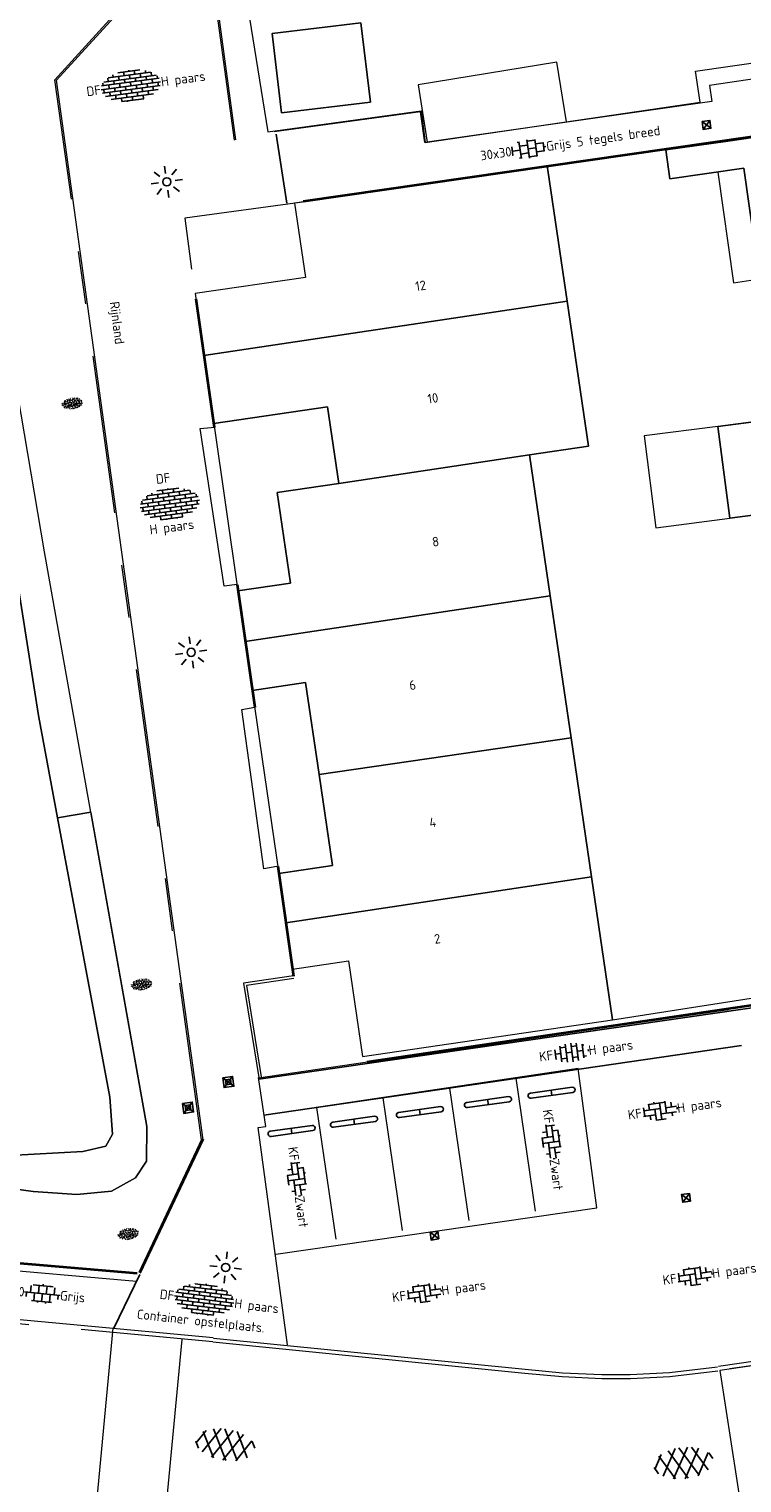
# Model space of a CAD drawing. Header units: metres. Extents: x 102746 to 103541, y 468531 to 469408.
# Tile 71 of 87: x 103111 to 103138, y 469035 to 469090. Entities that reach past the tile are written whole.
import ezdxf
from ezdxf.enums import TextEntityAlignment as Align

# ---------------------------------------------------------------- set-up
doc = ezdxf.new("R2010")
doc.units = ezdxf.units.M
doc.linetypes.add('VH-OPSLUITBAND_60X200', pattern=[12, 6, -2, 2, -2])
doc.linetypes.add('VH-TROTTOIRBAND_130-150', pattern=[15, 5, -2, 2, -2, 2, -2])
doc.layers.get('0').update_dxf_attribs({"lineweight": 25})
for name, color, linetype, lineweight in [('B-RO-GR-GRAS-S', 60, 'Continuous', 25), ('B-RO-IE-MEUBILAIR_WEGMEUBILAIR-S', 7, 'Continuous', 25), ('B-RO-IE-MEUBILAIR_WEGMEUBILAIR_LICHTMAST-S', 7, 'Continuous', 25), ('B-RO-IE-TERREINAFSCHEIDING_KUNSTMATIG_SCHUTTING-G', 90, 'IE-TERREINAFSCHEIDING-KUNSTMATIG-DICHT', 18), ('B-RO-MW-METSELWERKVORM-G', 240, 'Continuous', 18), ('B-RO-OG-BEBOUWING-G', 7, 'Continuous', 35), ('B-RO-OG-BGT-G', 253, 'Continuous', 13), ('B-RO-RI-HWA_KOLK-S', 150, 'Continuous', 25), ('B-RO-VH-DREMPEL-G', 30, 'Continuous', 18), ('B-RO-VH-KANTOPSLUITING_ACHTERKANTBAND-G', 253, 'Continuous', 18), ('B-RO-VH-KANTOPSLUITING_OPSLUITBAND_60X200-G', 150, 'VH-OPSLUITBAND_60X200', 18), ('B-RO-VH-KANTOPSLUITING_TROTTOIRBAND_130 150-G', 84, 'VH-TROTTOIRBAND_130-150', 18), ('B-RO-VH-KANTVERHARDING_TEGEL_HALF-G', 60, 'Continuous', 18), ('B-RO-VH-VERHARDING-G', 252, 'Continuous', 18), ('B-RO-VH-VERHARDING_ASFALT-S', 253, 'Continuous', 25), ('B-RO-VH-VERHARDING_BETONSTRAATSTEEN-S', 252, 'Continuous', 25), ('B-RO-VH-VERHARDING_TEGEL_BETON-S', 252, 'Continuous', 25), ('X-XX-AL-T18', 7, 'Continuous', 18)]:
    doc.layers.add(name, color=color, linetype=linetype, lineweight=lineweight)
doc.layers.add('Punten', color=7, linetype='Continuous')
doc.layers.add('R-RO-VH-VERHARDING_TEGEL_BETON_NOKKEN-G', color=7, linetype='Continuous', lineweight=35, true_color=0x30c200)
doc.styles.add('NLCS-ISO', font='txt')
doc.styles.add('NLCS-ISO-M200-T18', font='txt', dxfattribs={"height": 0.36})
doc.linetypes.add('IE-TERREINAFSCHEIDING-KUNSTMATIG-DICHT', pattern='A,8,-1,[82,NLCS.shx,S=0.75,R=90,X=0,Y=0],-1', length=10)

# ---------------------------------------------------------------- blocks, each defined once
blk = doc.blocks.new('B-SIE-WEG_LICHTMAST_SPOT-SO')
for p, q in [((0, 1.62), (0, 3)), ((-3, 0), (-1.62, 0)), ((-2.12, 2.12), (-1.15, 1.15)), ((1.15, 1.15), (2.12, 2.12)), ((-2.12, -2.12), (-1.15, -1.15)), ((0, -3), (0, -1.62)), ((1.15, -1.15), (2.12, -2.12)), ((1.62, 0), (3, 0))]:
    blk.add_line(p, q)
blk.add_circle((0, 0), 0.77)
at = {"style": 'NLCS-ISO'}
blk.add_attdef('TYPE', text='', height=1.8, dxfattribs=at).set_placement((0, 3), align=Align.BOTTOM_CENTER)
blk = doc.blocks.new('B-SRI-KOLK_STRAAT_300X300-SO')
for p, q in [((-0.75, 0), (0.75, 1.5)), ((0.75, 0), (-0.75, 1.5))]:
    blk.add_line(p, q)
at = {"flags": 128}
blk.add_lwpolyline([(-0.75, 0), (0.75, 0), (0.75, 1.5), (-0.75, 1.5)], close=True, dxfattribs=at)
blk = doc.blocks.new('SIE-WEG_PARKEERMAATREGEL_STOOTBAND_200X200X900_DUBBEL')
for p, q in [((0.8, 0.1), (-0.8, 0.1)), ((0, -0.1), (0, 0.1)), ((0.8, -0.1), (-0.8, -0.1))]:
    blk.add_line(p, q)
for centre, start, end in [((-0.8, 0), 90, 270), ((0.8, 0), 270, 90)]:
    blk.add_arc(centre, 0.1, start, end)
blk = doc.blocks.new('SVH-ASFALT-SO')
at = {"ltscale": 0.1}
for p, q in [((-1.91, 0.69), (0.95, 5.64)), ((0, 0), (3.27, 5.66)), ((4.87, 0.12), (1.65, 5.7)), ((6.7, 0.95), (4.04, 5.55)), ((-3.36, 2.17), (-1.83, 4.83)), ((0.36, -0.07), (-2.31, 4.55)), ((2.75, -0.22), (-0.47, 5.37)), ((2.18, -0.23), (5.32, 5.22)), ((4.66, 0.07), (7.07, 4.25)), ((7.83, 2.99), (7.15, 4.18)), ((-2.72, 1.26), (-3.45, 2.54))]:
    blk.add_line(p, q, dxfattribs=at)
at = {"style": 'NLCS-ISO'}
blk.add_attdef('KLEUR', text='', height=1.8, dxfattribs=at).set_placement((9.49, 2.74), align=Align.MIDDLE_LEFT)
at = {"style": 'NLCS-ISO', "flags": 1}
blk.add_attdef('FUNCTIE', text='', height=1.8, dxfattribs=at).set_placement((0.12, -3.58), align=Align.MIDDLE_CENTER)
blk = doc.blocks.new('SVH-BSS_KEIFORMAAT_ELLEBOOG_KL-SO')
for p, q in [((-2.92, 0.92), (-2.92, -0.66)), ((-2.92, 0.39), (0.23, 0.39)), ((-1.87, 1.5), (-1.87, 0.39)), ((-1.87, 1.44), (1.28, 1.44)), ((-0.82, 1.75), (-0.82, 1.44)), ((-0.82, 0.39), (-0.82, -1.75)), ((0.23, 1.44), (0.23, -1.71)), ((1.28, 1.67), (1.28, -0.66)), ((1.28, 0.39), (3.32, 0.39)), ((2.33, 1.31), (2.33, 0.39)), ((3.38, 0.18), (3.38, -0.18)), ((-3.16, -0.66), (-0.82, -0.66)), ((-1.87, -0.66), (-1.87, -1.5)), ((-0.82, -1.71), (1.03, -1.71)), ((0.23, -0.66), (3.16, -0.66)), ((2.33, -0.66), (2.33, -1.31))]:
    blk.add_line(p, q)
at = {"style": 'NLCS-ISO'}
blk.add_attdef('FORMAAT', text='', height=1.8, dxfattribs=at).set_placement((-3.39, 0), align=Align.MIDDLE_RIGHT)
blk.add_attdef('KLEUR', text='', height=1.8, dxfattribs=at).set_placement((3.39, 0), align=Align.MIDDLE_LEFT)
at = {"style": 'NLCS-ISO', "flags": 1}
blk.add_attdef('FUNCTIE', text='', height=1.8, dxfattribs=at).set_placement((0.12, -3.58), align=Align.MIDDLE_CENTER)
blk = doc.blocks.new('SVH-BSS_KEIFORMAAT_HALFST_KL-SO')
for p, q in [((-3.15, -1), (-3.15, 0.83)), ((-3.15, 0), (-2.1, 0)), ((-2.1, -1.59), (-2.1, 1.42)), ((-2.1, 1.05), (-1.05, 1.05)), ((-1.05, -1.83), (-1.05, 1.66)), ((-1.05, 0), (0, 0)), ((0, -1.88), (0, 1.71)), ((0, 1.05), (1.05, 1.05)), ((1.05, -1.75), (1.05, 1.58)), ((1.05, 0), (2.1, 0)), ((2.1, -1.4), (2.1, 1.22)), ((2.1, 1.05), (2.41, 1.05)), ((3.15, -0.26), (3.15, 0.09)), ((3.15, 0), (3.16, 0)), ((-2.1, -1.05), (-1.05, -1.05)), ((0, -1.05), (1.05, -1.05)), ((2.1, -1.05), (2.64, -1.05))]:
    blk.add_line(p, q)
at = {"style": 'NLCS-ISO'}
blk.add_attdef('FORMAAT', text='', height=1.8, dxfattribs=at).set_placement((-3.62, -0.09), align=Align.MIDDLE_RIGHT)
blk.add_attdef('KLEUR', text='', height=1.8, dxfattribs=at).set_placement((3.17, -0.09), align=Align.MIDDLE_LEFT)
at = {"style": 'NLCS-ISO', "flags": 1}
blk.add_attdef('FUNCTIE', text='', height=1.8, dxfattribs=at).set_placement((0.12, -3.58), align=Align.MIDDLE_CENTER)
blk = doc.blocks.new('SVH-TEGEL_300X300_DUN_LINT_KL-SO')
for p, q in [((-2.25, 1.36), (-2.25, 0)), ((-1.9, 1.5), (1.9, 1.5)), ((-1.5, 1.62), (-1.5, 1.5)), ((-0.75, 1.5), (-0.75, 0)), ((0, 1.81), (0, 1.5)), ((0, 0), (0, -1.5)), ((0.75, 1.5), (0.75, 0)), ((1.5, 1.62), (1.5, 1.5)), ((2.25, 1.36), (2.25, 0)), ((-3.39, 0), (3.39, 0)), ((-3, 0), (-3, -0.85)), ((-1.9, -1.5), (1.9, -1.5)), ((-1.5, 0), (-1.5, -1.5)), ((-0.75, -1.5), (-0.75, -1.77)), ((0.75, -1.5), (0.75, -1.77)), ((1.5, 0), (1.5, -1.5)), ((3, 0), (3, -0.85))]:
    blk.add_line(p, q)
at = {"style": 'NLCS-ISO'}
blk.add_attdef('FORMAAT', text='', height=1.8, dxfattribs=at).set_placement((-3.39, 0), align=Align.MIDDLE_RIGHT)
blk.add_attdef('KLEUR', text='', height=1.8, dxfattribs=at).set_placement((3.39, 0), align=Align.MIDDLE_LEFT)
at = {"style": 'NLCS-ISO', "flags": 1}
blk.add_attdef('FUNCTIE', text='', height=1.8, dxfattribs=at).set_placement((0.12, -3.58), align=Align.MIDDLE_CENTER)
blk = doc.blocks.new('SVH-BSS_DIKFORMAAT_HALFST-SO')
for p, q in [((2.1, 2.76), (-2.1, 2.76)), ((-2.07, 2.76), (-2.07, 2.77)), ((-1.03, 2.07), (-1.03, 2.76)), ((0, 2.76), (0, 2.97)), ((1.03, 2.07), (1.03, 2.76)), ((2.07, 2.76), (2.07, 2.77)), ((5.5, 0.69), (-5.5, 0.69)), ((-5.17, 0.69), (-5.17, 1.2)), ((-5.17, -0.69), (-5.17, 0)), ((5.01, 1.38), (-5.01, 1.38)), ((-4.14, 1.38), (-4.14, 2.03)), ((-4.14, 0), (-4.14, 0.69)), ((4.06, 2.07), (-4.06, 2.07)), ((-3.1, 2.07), (-3.1, 2.49)), ((-3.1, 0.69), (-3.1, 1.38)), ((-2.07, 1.38), (-2.07, 2.07)), ((-2.07, 0), (-2.07, 0.69)), ((-1.03, 0.69), (-1.03, 1.38)), ((-1.03, -0.69), (-1.03, 0)), ((0, 1.38), (0, 2.07)), ((0, 0), (0, 0.69)), ((1.03, 0.69), (1.03, 1.38)), ((1.03, -0.69), (1.03, 0)), ((2.07, 1.38), (2.07, 2.07)), ((2.07, 0), (2.07, 0.69)), ((3.1, 2.07), (3.1, 2.49)), ((3.1, 0.69), (3.1, 1.38)), ((4.14, 1.38), (4.14, 2.03)), ((4.14, 0), (4.14, 0.69)), ((5.17, 0.69), (5.17, 1.2)), ((5.66, 0), (-5.66, 0)), ((5.5, -0.69), (-5.5, -0.69)), ((5.01, -1.38), (-5.01, -1.38)), ((-4.14, -1.38), (-4.14, -0.69)), ((4.06, -2.07), (-4.06, -2.07)), ((-3.1, -0.69), (-3.1, 0)), ((-3.1, -2.07), (-3.1, -1.38)), ((-2.07, -1.38), (-2.07, -0.69)), ((-2.07, -2.76), (-2.07, -2.07)), ((-1.03, -2.07), (-1.03, -1.38)), ((0, -1.38), (0, -0.69)), ((0, -2.76), (0, -2.07)), ((1.03, -2.07), (1.03, -1.38)), ((2.07, -1.38), (2.07, -0.69)), ((2.07, -2.76), (2.07, -2.07)), ((3.1, -0.69), (3.1, 0)), ((3.1, -2.07), (3.1, -1.38)), ((4.14, -1.38), (4.14, -0.69)), ((5.17, -0.69), (5.17, 0)), ((2.1, -2.76), (-2.1, -2.76)), ((-1.03, -2.92), (-1.03, -2.76)), ((1.03, -2.92), (1.03, -2.76))]:
    blk.add_line(p, q)
at = {"style": 'NLCS-ISO'}
blk.add_attdef('FORMAAT', text='', height=1.8, dxfattribs=at).set_placement((-5.76, 0), align=Align.MIDDLE_RIGHT)
blk.add_attdef('KLEUR', text='', height=1.8, dxfattribs=at).set_placement((5.76, 0), align=Align.MIDDLE_LEFT)
at = {"style": 'NLCS-ISO', "flags": 1}
blk.add_attdef('FUNCTIE', text='', height=1.8, dxfattribs=at).set_placement((0.12, -3.58), align=Align.MIDDLE_CENTER)
blk = doc.blocks.new('SIE-WEG_PAAL_KUNSTSTOF')
for p, q in [((-0.188, 0.188), (0.188, -0.188)), ((0.188, 0.188), (-0.188, -0.188))]:
    blk.add_line(p, q)
at = {"flags": 128}
for points in [[(-0.188, -0.188), (0.188, -0.188), (0.188, 0.188), (-0.188, 0.188)], [(-0.094, 0.094), (0.094, 0.094), (0.094, -0.094), (-0.094, -0.094)]]:
    blk.add_lwpolyline(points, close=True, dxfattribs=at)
blk = doc.blocks.new('SGR-GRAS_01-SO')
at = {"ltscale": 0.1}
for p, q in [((-1.96, -0.07), (-1.98, 0)), ((-1.93, 0.19), (-1.93, 0.24)), ((-1.89, 0.24), (-1.92, 0.25)), ((-1.67, 0.02), (-1.6, 0.04)), ((-1.6, 0.24), (-1.65, 0.29)), ((-1.53, 0.32), (-1.6, 0.35)), ((-1.45, 0.64), (-1.52, 0.66)), ((-1.52, 0.19), (-1.44, 0.19)), ((-1.47, 0.58), (-1.48, 0.65)), ((-1.43, 0.48), (-1.35, 0.5)), ((-1.36, 0.21), (-1.43, 0.23)), ((-1.42, 0.13), (-1.36, 0.17)), ((-1.38, 0.11), (-1.32, 0.16)), ((-1.37, 0.01), (-1.38, 0.08)), ((-1.33, 0.11), (-1.33, 0.19)), ((-1.3, 0.76), (-1.32, 0.77)), ((-1.28, 0.68), (-1.28, 0.76)), ((-1.17, 0.39), (-1.23, 0.43)), ((-1.17, 0.24), (-1.22, 0.29)), ((-1.15, 0.65), (-1.21, 0.7)), ((-1.11, 0.17), (-1.04, 0.19)), ((-1.03, 0.03), (-1.1, 0.07)), ((-0.94, 0.84), (-1, 0.88)), ((-0.97, 0.51), (-0.92, 0.57)), ((-0.89, 0.5), (-0.97, 0.52)), ((-0.94, 0.19), (-0.87, 0.19)), ((-0.92, 0.42), (-0.86, 0.46)), ((-0.89, 0.81), (-0.82, 0.81)), ((-0.87, 0.66), (-0.89, 0.73)), ((-0.8, 0.06), (-0.88, 0.08)), ((-0.87, 0.62), (-0.8, 0.64)), ((-0.8, 0.47), (-0.87, 0.51)), ((-0.75, 0.24), (-0.8, 0.29)), ((-0.77, 0.09), (-0.79, 0.16)), ((-0.73, 0.65), (-0.78, 0.7)), ((-0.74, 0.03), (-0.73, 0.11)), ((-0.67, 0.11), (-0.73, 0.14)), ((-0.69, 0.61), (-0.68, 0.68)), ((-0.58, 0.92), (-0.64, 0.96)), ((-0.56, 0.92), (-0.51, 0.97)), ((-0.56, 0.32), (-0.48, 0.34)), ((-0.44, 0.55), (-0.51, 0.59)), ((-0.43, 0.78), (-0.5, 0.8)), ((-0.42, 0.71), (-0.36, 0.74)), ((-0.34, 0.35), (-0.41, 0.37)), ((-0.32, 0.24), (-0.38, 0.29)), ((-0.31, 0.19), (-0.37, 0.22)), ((-0.37, 0.19), (-0.29, 0.19)), ((-0.31, 0.65), (-0.36, 0.7)), ((-0.32, 0.81), (-0.24, 0.81)), ((-0.32, 0.77), (-0.24, 0.79)), ((-0.28, 0.73), (-0.29, 0.81)), ((-0.21, 1), (-0.27, 1.03)), ((-0.24, 0.02), (-0.17, 0.04)), ((-0.18, 0.17), (-0.19, 0.24)), ((-0.08, 0.63), (-0.14, 0.67)), ((-0.14, -0.04), (-0.14, 0.03)), ((-0.09, 0.53), (-0.09, 0.6)), ((-0.08, 0.16), (-0.03, 0.21)), ((-0.07, 0.19), (0, 0.23)), ((0.06, 0.27), (-0.01, 0.3)), ((0, 0.47), (0.07, 0.49)), ((0.1, 0.24), (0.05, 0.29)), ((0.13, 0.64), (0.06, 0.66)), ((0.07, 0.99), (0.14, 1.03)), ((0.12, 0.65), (0.07, 0.7)), ((0.22, 0.2), (0.15, 0.22)), ((0.21, 0.19), (0.28, 0.19)), ((0.29, 0.71), (0.22, 0.75)), ((0.24, 0.92), (0.31, 0.94)), ((0.26, 0.81), (0.33, 0.81)), ((0.32, 0.81), (0.3, 0.89)), ((0.31, 0.17), (0.39, 0.19)), ((0.32, 0.57), (0.38, 0.62)), ((0.42, 0.34), (0.36, 0.38)), ((0.42, 0.25), (0.4, 0.32)), ((0.43, 0.48), (0.49, 0.51)), ((0.53, 0.24), (0.47, 0.29)), ((0.54, 0.65), (0.49, 0.7)), ((0.56, -0.02), (0.49, 0.02)), ((0.5, 0.45), (0.51, 0.53)), ((0.59, 0.93), (0.52, 0.94)), ((0.55, 0.62), (0.63, 0.64)), ((0.65, 0.79), (0.58, 0.83)), ((0.68, 0.49), (0.61, 0.51)), ((0.77, 0.05), (0.7, 0.07)), ((0.78, 0.42), (0.72, 0.46)), ((0.78, 0.19), (0.86, 0.19)), ((0.83, 0.81), (0.91, 0.81)), ((0.92, 0.06), (0.85, 0.09)), ((0.87, 0.31), (0.94, 0.33)), ((0.95, 0.24), (0.9, 0.29)), ((0.91, 0.89), (0.91, 0.92)), ((0.97, 0.65), (0.91, 0.7)), ((0.93, 0.76), (0.99, 0.8)), ((1.01, 0.87), (0.95, 0.91)), ((1.01, 0.33), (1, 0.4)), ((1.15, 0.78), (1.08, 0.8)), ((1.15, 0.5), (1.08, 0.54)), ((1.1, 0.38), (1.1, 0.45)), ((1.11, 0.77), (1.18, 0.79)), ((1.24, 0.34), (1.17, 0.36)), ((1.18, 0.01), (1.26, 0.03)), ((1.21, 0.21), (1.26, 0.26)), ((1.28, 0.14), (1.22, 0.17)), ((1.28, 0.25), (1.35, 0.29)), ((1.37, 0.24), (1.32, 0.29)), ((1.39, 0.65), (1.34, 0.7)), ((1.36, 0.19), (1.43, 0.19)), ((1.42, 0.46), (1.5, 0.48)), ((1.51, 0.58), (1.44, 0.62)), ((1.64, 0.21), (1.58, 0.25)), ((1.61, 0.41), (1.59, 0.48)), ((1.69, 0.3), (1.7, 0.37)), ((1.79, 0.19), (1.72, 0.21)), ((1.74, 0.16), (1.81, 0.18)), ((1.8, 0.24), (1.75, 0.29)), ((1.93, 0.19), (1.95, 0.19)), ((-1.92, -0.16), (-1.85, -0.12)), ((-1.82, -0.08), (-1.9, -0.06)), ((-1.76, -0.13), (-1.82, -0.09)), ((-1.78, -0.3), (-1.73, -0.25)), ((-1.62, -0.5), (-1.69, -0.46)), ((-1.63, -0.57), (-1.68, -0.52)), ((-1.61, -0.17), (-1.67, -0.11)), ((-1.57, -0.44), (-1.49, -0.44)), ((-1.54, -0.66), (-1.5, -0.64)), ((-1.4, -0.05), (-1.46, -0.01)), ((-1.38, -0.46), (-1.38, -0.39)), ((-1.35, -0.28), (-1.28, -0.26)), ((-1.27, -0.23), (-1.34, -0.21)), ((-1.26, -0.42), (-1.33, -0.38)), ((-1.27, -0.56), (-1.28, -0.48)), ((-1.21, -0.57), (-1.26, -0.52)), ((-1.18, -0.67), (-1.25, -0.65)), ((-1.19, -0.17), (-1.24, -0.11)), ((-1.13, -0.78), (-1.19, -0.75)), ((-1.06, -0.39), (-1, -0.35)), ((-1.04, -0.58), (-0.97, -0.57)), ((-0.99, -0.44), (-0.92, -0.44)), ((-0.9, -0.34), (-0.96, -0.3)), ((-0.9, -0.65), (-0.84, -0.6)), ((-0.84, -0.94), (-0.85, -0.93)), ((-0.78, -0.57), (-0.84, -0.52)), ((-0.76, -0.7), (-0.83, -0.67)), ((-0.76, -0.17), (-0.82, -0.11)), ((-0.8, -0.13), (-0.73, -0.11)), ((-0.71, -0.38), (-0.79, -0.36)), ((-0.79, -0.54), (-0.78, -0.46)), ((-0.72, -0.89), (-0.65, -0.87)), ((-0.71, -0.9), (-0.64, -0.86)), ((-0.62, -0.82), (-0.7, -0.8)), ((-0.67, -0.48), (-0.69, -0.4)), ((-0.53, -0.26), (-0.6, -0.22)), ((-0.58, -0.99), (-0.59, -0.97)), ((-0.57, -0.1), (-0.5, -0.06)), ((-0.49, -0.25), (-0.44, -0.19)), ((-0.48, -0.44), (-0.41, -0.42)), ((-0.4, -0.63), (-0.46, -0.59)), ((-0.38, -0.98), (-0.43, -0.93)), ((-0.42, -0.44), (-0.34, -0.44)), ((-0.36, -0.57), (-0.41, -0.52)), ((-0.34, -0.17), (-0.39, -0.11)), ((-0.26, -0.99), (-0.33, -0.95)), ((-0.25, -0.09), (-0.32, -0.07)), ((-0.17, -0.18), (-0.24, -0.14)), ((-0.16, -0.53), (-0.23, -0.51)), ((-0.21, -0.61), (-0.15, -0.58)), ((-0.19, -0.62), (-0.19, -0.54)), ((-0.17, -0.74), (-0.1, -0.72)), ((-0.07, -0.97), (-0.14, -0.95)), ((-0.04, -0.55), (-0.1, -0.51)), ((-0.08, -0.4), (-0.09, -0.32)), ((-0.01, -1.01), (0.04, -0.95)), ((0.05, -0.98), (0, -0.93)), ((0.07, -0.57), (0.01, -0.52)), ((0.02, -0.96), (0.01, -0.89)), ((0.08, -0.17), (0.03, -0.11)), ((0.1, -0.91), (0.03, -0.88)), ((0.07, -0.29), (0.14, -0.27)), ((0.19, -0.1), (0.13, -0.06)), ((0.16, -0.44), (0.23, -0.44)), ((0.17, -1.04), (0.22, -1.02)), ((0.31, -0.24), (0.24, -0.22)), ((0.33, -0.47), (0.26, -0.43)), ((0.29, -0.33), (0.35, -0.29)), ((0.4, -0.68), (0.32, -0.66)), ((0.39, -0.6), (0.45, -0.55)), ((0.39, -0.59), (0.46, -0.57)), ((0.4, -0.69), (0.41, -0.62)), ((0.46, -0.83), (0.4, -0.8)), ((0.47, -0.98), (0.42, -0.93)), ((0.49, -0.57), (0.44, -0.52)), ((0.45, -0.12), (0.46, -0.05)), ((0.51, -0.17), (0.45, -0.11)), ((0.52, -0.32), (0.5, -0.24)), ((0.62, -0.88), (0.6, -0.81)), ((0.63, -0.14), (0.7, -0.12)), ((0.69, -0.39), (0.62, -0.35)), ((0.64, -0.84), (0.71, -0.81)), ((0.7, -0.89), (0.77, -0.88)), ((0.73, -0.44), (0.81, -0.44)), ((0.82, -0.76), (0.76, -0.72)), ((0.78, -0.04), (0.85, 0)), ((0.86, -0.39), (0.79, -0.37)), ((0.8, -0.19), (0.85, -0.14)), ((0.86, -0.94), (0.84, -0.93)), ((0.91, -0.57), (0.86, -0.52)), ((0.93, -0.17), (0.88, -0.11)), ((0.95, -0.83), (0.88, -0.81)), ((0.94, -0.44), (1.01, -0.42)), ((1.05, -0.31), (0.99, -0.27)), ((1, -0.77), (1, -0.7)), ((1.05, -0.2), (1.05, -0.12)), ((1.11, -0.24), (1.1, -0.16)), ((1.19, -0.68), (1.12, -0.64)), ((1.14, -0.56), (1.21, -0.52)), ((1.21, -0.8), (1.2, -0.73)), ((1.33, -0.1), (1.26, -0.08)), ((1.26, -0.75), (1.33, -0.73)), ((1.34, -0.57), (1.29, -0.52)), ((1.36, -0.17), (1.3, -0.11)), ((1.31, -0.44), (1.38, -0.44)), ((1.42, -0.23), (1.35, -0.19)), ((1.42, -0.54), (1.35, -0.52)), ((1.55, -0.6), (1.49, -0.56)), ((1.5, -0.29), (1.57, -0.27)), ((1.64, -0.27), (1.65, -0.2)), ((1.64, -0.27), (1.7, -0.23)), ((1.68, -0.55), (1.74, -0.5)), ((1.71, -0.16), (1.69, -0.09)), ((1.78, -0.15), (1.71, -0.11)), ((1.71, -0.52), (1.71, -0.52)), ((1.78, -0.17), (1.73, -0.11)), ((1.88, -0.25), (1.81, -0.23))]:
    blk.add_line(p, q, dxfattribs=at)
at = {"ltscale": 0.1, "style": 'NLCS-ISO'}
blk.add_attdef('TYPE', text='', height=0.5, dxfattribs=at).set_placement((3.47, -0.02), align=Align.MIDDLE_CENTER)
blk = doc.blocks.new('SVH-TEGEL_300X300_DUN_HALFST_KL-SO')
for p, q in [((-3.08, 0.75), (-3, 0.75)), ((-3, -0.83), (-3, 0.83)), ((-3, 0), (-1.5, 0)), ((-1.84, 1.5), (-1.5, 1.5)), ((-1.5, -1.6), (-1.5, 1.6)), ((-1.5, 0.75), (0, 0.75)), ((0, -1.78), (0, 1.78)), ((0, 1.5), (1.5, 1.5)), ((0, 0), (1.5, 0)), ((1.5, -1.6), (1.5, 1.6)), ((1.5, 0.75), (3, 0.75)), ((3, -0.83), (3, 0.83)), ((3, 0), (3.39, 0)), ((-3.08, -0.75), (-3, -0.75)), ((-1.84, -1.5), (-1.5, -1.5)), ((-1.5, -0.75), (0, -0.75)), ((0, -1.5), (1.5, -1.5)), ((1.5, -0.75), (3, -0.75))]:
    blk.add_line(p, q)
at = {"style": 'NLCS-ISO'}
blk.add_attdef('FORMAAT', text='', height=1.8, dxfattribs=at).set_placement((-3.18, 0), align=Align.MIDDLE_RIGHT)
blk.add_attdef('KLEUR', text='', height=1.8, dxfattribs=at).set_placement((3.49, 0), align=Align.MIDDLE_LEFT)
at = {"style": 'NLCS-ISO', "flags": 1}
blk.add_attdef('FUNCTIE', text='', height=1.8, dxfattribs=at).set_placement((0.12, -3.58), align=Align.MIDDLE_CENTER)

msp = doc.modelspace()

# ---------------------------------------------------------------- linework, layer by layer
at = {"layer": 'B-RO-IE-TERREINAFSCHEIDING_KUNSTMATIG_SCHUTTING-G', "linetype": 'Continuous'}
for points, elevation in [([(103184.469, 469098.217), (103185.855, 469089.365), (103158.967, 469085.405), (103159.146, 469084.144), (103142.99, 469081.616), (103141.907, 469089.063), (103136.961, 469088.327), (103137.043, 469087.715), (103126.17, 469086.163), (103126.004, 469087.329), (103120.454, 469086.572)], -3.841), ([(103121.536, 469083.908), (103117.075, 469083.295), (103117.329, 469081.367)], -3.952)]:
    msp.add_lwpolyline(points, dxfattribs=dict(at, elevation=elevation))
at = {"layer": 'B-RO-MW-METSELWERKVORM-G', "linetype": 'Continuous', "elevation": -3.828}
for points in [[(103121.192, 469054.571), (103119.291, 469054.297), (103119.869, 469050.726)], [(103121.207, 469054.472), (103119.406, 469054.213), (103119.967, 469050.742)]]:
    msp.add_lwpolyline(points, dxfattribs=at)
at = {"layer": 'B-RO-OG-BEBOUWING-G', "linetype": 'Continuous'}
for points, elevation in [([(103121.572, 469083.938), (103140.075, 469086.606), (103140.841, 469081.304)], -3.96), ([(103117.483, 469080.244), (103118.187, 469075.371)], -3.917), ([(103119.048, 469069.409), (103119.72, 469064.758)], -3.917), ([(103120.59, 469058.73), (103121.192, 469054.564)], -3.917), ([(103123.981, 469051.316), (103143.001, 469054.122)], -3.914)]:
    msp.add_lwpolyline(points, dxfattribs=dict(at, elevation=elevation))
at = {"layer": 'B-RO-OG-BGT-G', "color": 252, "flags": 128}
for points in [[(103116.38, 469110.401), (103120.217, 469086.575), (103126.023, 469087.365), (103126.174, 469086.168), (103136.6, 469087.688), (103136.427, 469088.875), (103141.86, 469089.659), (103143.04, 469081.713), (103159.058, 469084.185), (103158.873, 469085.509), (103180.265, 469088.552), (103185.761, 469089.366), (103185.752, 469089.421), (103184.496, 469097.722)], [(103140.07, 469086.565), (103135.296, 469085.883), (103130.808, 469085.27), (103130.83, 469085.118), (103131.559, 469080.155), (103132.368, 469074.652), (103130.135, 469074.324), (103130.919, 469068.983), (103131.711, 469063.597), (103132.485, 469058.323), (103133.28, 469052.911), (103140.317, 469054.01)], [(103138.253, 469085.187), (103135.453, 469084.787), (103135.296, 469085.883), (103137.656, 469086.219), (103140.07, 469086.565)], [(103110.435, 469047.771), (103113.21, 469047.911), (103114.078, 469048.115), (103114.331, 469048.572), (103114.221, 469049.976), (103112.242, 469060.57), (103111.519, 469064.439), (103108.191, 469085.558)], [(103140.346, 469072.263), (103137.726, 469071.926), (103137.277, 469075.403), (103139.899, 469075.742)], [(103113.508, 469060.772), (103115.628, 469048.869), (103115.611, 469047.544), (103115.2, 469046.914), (103114.285, 469046.41), (103112.976, 469046.284), (103111.321, 469046.396), (103109.76, 469046.618), (103108.687, 469046.934), (103107.615, 469047.692)]]:
    msp.add_lwpolyline(points, dxfattribs=at)
for points in [[(103108.23, 469099.952), (103107.232, 469099.881), (103108.191, 469085.558), (103111.519, 469064.439), (103112.242, 469060.57), (103113.506, 469060.781), (103111.748, 469070.65), (103109.094, 469086.233)], [(103124.104, 469087.688), (103120.736, 469087.284), (103120.374, 469090.299), (103123.742, 469090.703)], [(103124.104, 469087.688), (103123.742, 469090.703), (103120.374, 469090.299), (103120.736, 469087.284)], [(103126.261, 469086.181), (103131.536, 469086.95), (103131.172, 469089.207), (103125.908, 469088.352)], [(103140.07, 469086.565), (103137.656, 469086.219), (103135.296, 469085.883), (103135.453, 469084.787), (103138.253, 469085.187), (103138.852, 469080.992), (103140.821, 469081.271)], [(103117.793, 469078.097), (103131.559, 469080.155), (103130.83, 469085.118), (103130.808, 469085.27), (103121.224, 469083.865), (103121.639, 469081.053), (103117.457, 469080.438)], [(103138.852, 469080.992), (103138.253, 469085.187), (103137.27, 469085.046), (103137.869, 469080.851)], [(103130.135, 469074.324), (103132.368, 469074.652), (103131.559, 469080.155), (103117.793, 469078.097), (103118.167, 469075.509), (103122.476, 469076.143), (103122.903, 469073.236)], [(103118.167, 469075.509), (103119.083, 469069.165), (103121.07, 469069.457), (103120.565, 469072.893), (103122.903, 469073.236), (103122.476, 469076.143)], [(103139.874, 469075.739), (103137.277, 469075.403), (103137.726, 469071.926), (103140.346, 469072.263)], [(103137.277, 469075.403), (103134.476, 469075.041), (103134.925, 469071.564), (103137.726, 469071.926)], [(103119.083, 469069.165), (103119.36, 469067.247), (103130.919, 469068.983), (103130.135, 469074.324), (103122.903, 469073.236), (103120.565, 469072.893), (103121.07, 469069.457)], [(103119.36, 469067.247), (103119.628, 469065.393), (103121.646, 469065.69), (103122.158, 469062.207), (103131.711, 469063.597), (103130.919, 469068.983)], [(103122.158, 469062.207), (103121.646, 469065.69), (103119.628, 469065.393), (103120.63, 469058.454), (103122.665, 469058.752)], [(103120.9, 469056.584), (103132.485, 469058.323), (103131.711, 469063.597), (103122.158, 469062.207), (103122.665, 469058.752), (103120.63, 469058.454)], [(103108.669, 469048.387), (103107.615, 469047.692), (103108.687, 469046.934), (103109.76, 469046.618), (103111.321, 469046.396), (103112.976, 469046.284), (103114.285, 469046.41), (103115.2, 469046.914), (103115.611, 469047.544), (103115.628, 469048.869), (103113.506, 469060.781), (103112.242, 469060.57), (103114.221, 469049.976), (103114.331, 469048.572), (103114.078, 469048.115), (103113.21, 469047.911), (103110.435, 469047.771), (103109.221, 469047.961)], [(103120.9, 469056.584), (103121.154, 469054.832), (103123.268, 469055.143), (103123.8, 469051.519), (103133.28, 469052.911), (103132.485, 469058.323)]]:
    msp.add_lwpolyline(points, close=True, dxfattribs=at)
at = {"layer": 'B-RO-VH-DREMPEL-G', "linetype": 'Continuous'}
for points, elevation in [([(103113.634, 469033.551), (103114.349, 469041.225)], -3.905), ([(103116.962, 469040.784), (103116.255, 469033.336)], -3.842)]:
    msp.add_lwpolyline(points, dxfattribs=dict(at, elevation=elevation))
at = {"layer": 'B-RO-VH-DREMPEL-G', "linetype": 'Continuous', "elevation": -3.994}
msp.add_lwpolyline([(103137.345, 469039.612), (103138.416, 469032.668), (103139.831, 469032.871), (103138.58, 469039.797)], close=True, dxfattribs=at)
at = {"layer": 'B-RO-VH-KANTOPSLUITING_ACHTERKANTBAND-G', "linetype": 'Continuous'}
for points, elevation in [([(103118.947, 469086.257), (103115.65, 469110.377)], -3.988), ([(103117.763, 469048.362), (103112.205, 469088.528), (103116.169, 469092.873), (103115.823, 469094.889), (103113.811, 469110.125)], -3.942), ([(103118.139, 469040.85), (103109.588, 469041.648)], -3.855), ([(103146.593, 469041.115), (103137.299, 469039.77)], -3.89)]:
    msp.add_lwpolyline(points, dxfattribs=dict(at, elevation=elevation))
at = {"layer": 'B-RO-VH-KANTOPSLUITING_OPSLUITBAND_60X200-G'}
for points, elevation in [([(103119.006, 469086.265), (103115.709, 469110.385)], -3.988), ([(103117.704, 469048.354), (103112.142, 469088.547), (103116.105, 469092.892), (103115.764, 469094.88), (103113.752, 469110.117)], -3.942), ([(103119.865, 469050.715), (103139.254, 469053.53), (103143.021, 469054.115)], -3.91), ([(103117.714, 469048.394), (103115.327, 469043.325)], -3.993)]:
    msp.add_lwpolyline(points, dxfattribs=dict(at, elevation=elevation))
at = {"layer": 'B-RO-VH-KANTOPSLUITING_TROTTOIRBAND_130 150-G'}
for points, elevation in [([(103175.011, 469045.115), (103168.065, 469044.086), (103167.778, 469044.116), (103167.533, 469044.217), (103165.621, 469045.612), (103165.436, 469045.717), (103165.383, 469045.733), (103165.175, 469045.745), (103148.952, 469043.376), (103148.716, 469043.288), (103148.699, 469043.278), (103148.524, 469043.139), (103147.082, 469041.275), (103146.883, 469041.098), (103146.64, 469040.97), (103137.32, 469039.621)], -3.89), ([(103118.125, 469040.701), (103109.574, 469041.498)], -3.855)]:
    msp.add_lwpolyline(points, dxfattribs=dict(at, elevation=elevation))
at = {"layer": 'B-RO-VH-KANTVERHARDING_TEGEL_HALF-G', "linetype": 'Continuous', "elevation": -3.981}
msp.add_lwpolyline([(103137.278, 469039.593), (103135.459, 469039.374), (103135.459, 469039.374), (103133.956, 469039.304), (103132.872, 469039.302), (103132.872, 469039.302), (103131.37, 469039.369), (103129.955, 469039.506), (103118.137, 469040.685)], dxfattribs=at)
at = {"layer": 'B-RO-VH-VERHARDING-G', "linetype": 'Continuous'}
for points, elevation in [([(103119.048, 469069.409), (103118.562, 469069.345), (103117.656, 469075.321), (103118.201, 469075.373)], -3.87), ([(103120.556, 469058.725), (103120.067, 469058.637), (103119.235, 469064.674), (103119.726, 469064.759)], -3.854), ([(103120.519, 469044.023), (103132.686, 469045.779), (103131.973, 469051.059), (103120.102, 469049.293)], -3.931), ([(103120.956, 469040.582), (103119.855, 469048.824), (103120.14, 469048.86), (103119.856, 469050.723)], -3.864), ([(103137.261, 469039.742), (103135.446, 469039.524), (103133.953, 469039.454), (103132.875, 469039.452), (103131.38, 469039.519), (103129.969, 469039.655), (103118.152, 469040.834)], -3.981)]:
    msp.add_lwpolyline(points, dxfattribs=dict(at, elevation=elevation))
at = {"layer": 'B-RO-VH-VERHARDING-G', "flags": 128}
for points, elevation in [([(103127.845, 469045.304), (103127.112, 469050.323)], -4), ([(103130.367, 469045.652), (103129.631, 469050.691)], -3.969), ([(103125.321, 469044.923), (103124.586, 469049.954)], -4.002), ([(103122.803, 469044.593), (103122.074, 469049.588)], -4.01)]:
    msp.add_lwpolyline(points, dxfattribs=dict(at, elevation=elevation))
at = {"layer": 'B-RO-VH-VERHARDING-G', "linetype": 'Continuous', "elevation": -3.9}
msp.add_lwpolyline([(103115.233, 469042.988), (103109.171, 469043.515, 0.041586), (103104.386, 469043.069)], format="xyb", dxfattribs=at)
at = {"layer": 'Punten', "linetype": 'Continuous'}
for points, elevation in [([(103120.937, 469083.86), (103120.533, 469086.486)], -3.926), ([(103119.874, 469050.656), (103139.263, 469053.47), (103143.031, 469054.056)], -3.91), ([(103120.067, 469049.295), (103138.164, 469051.936)], -3.905), ([(103117.776, 469048.383), (103115.382, 469043.299)], -3.993), ([(103115.363, 469043.26), (103114.381, 469041.214)], -3.901)]:
    msp.add_lwpolyline(points, dxfattribs=dict(at, elevation=elevation))
at = {"layer": 'R-RO-VH-VERHARDING_TEGEL_BETON_NOKKEN-G', "linetype": 'Continuous', "elevation": -3.9}
msp.add_lwpolyline([(103115.259, 469043.287), (103109.182, 469043.815, 0.041711), (103104.334, 469043.364, 0.041711)], format="xyb", dxfattribs=at)

# ---------------------------------------------------------------- block references
at = {"layer": 'B-RO-GR-GRAS-S', "xscale": 0.2, "yscale": 0.2, "zscale": 0.2, "rotation": 8.039664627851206}
for p in [(103112.811, 469076.274, -3.942), (103115.434, 469054.249), (103114.927, 469044.79, -3.993)]:
    msp.add_blockref('SGR-GRAS_01-SO', p, dxfattribs=at)
at = {"layer": 'B-RO-IE-MEUBILAIR_WEGMEUBILAIR-S'}
for p, xscale, yscale, zscale, rotation in [((103116.387, 469084.675, -3.916), 0.2, 0.2, 0.2, 187.8785996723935), ((103117.311, 469066.838, -3.939), 0.2000000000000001, 0.2000000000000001, 0.2000000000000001, 187.8785996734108)]:
    msp.add_blockref('B-SIE-WEG_LICHTMAST_SPOT-SO', p, dxfattribs=dict(at, xscale=xscale, yscale=yscale, zscale=zscale, rotation=rotation))
for name, p, rotation in [('SIE-WEG_PAAL_KUNSTSTOF', (103118.719, 469050.552, -3.892), 277.9496875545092), ('SIE-WEG_PARKEERMAATREGEL_STOOTBAND_200X200X900_DUBBEL', (103130.972, 469050.143, -3.959), 7.932560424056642), ('SIE-WEG_PAAL_KUNSTSTOF', (103117.19, 469049.575, -3.938), 277.9496875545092), ('SIE-WEG_PARKEERMAATREGEL_STOOTBAND_200X200X900_DUBBEL', (103128.561, 469049.789, -3.959), 7.932560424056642), ('SIE-WEG_PARKEERMAATREGEL_STOOTBAND_200X200X900_DUBBEL', (103123.485, 469049.043, -3.959), 7.932560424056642), ('SIE-WEG_PARKEERMAATREGEL_STOOTBAND_200X200X900_DUBBEL', (103125.981, 469049.41, -3.959), 7.932560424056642), ('SIE-WEG_PARKEERMAATREGEL_STOOTBAND_200X200X900_DUBBEL', (103121.116, 469048.696, -3.959), 7.932560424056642)]:
    msp.add_blockref(name, p, dxfattribs=dict(at, rotation=rotation))
at = {"layer": 'B-RO-IE-MEUBILAIR_WEGMEUBILAIR_LICHTMAST-S', "xscale": 0.2, "yscale": 0.2, "zscale": 0.2, "rotation": 264.3042651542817}
msp.add_blockref('B-SIE-WEG_LICHTMAST_SPOT-SO', (103118.62, 469043.52, -3.901), dxfattribs=at)
at = {"layer": 'B-RO-RI-HWA_KOLK-S', "xscale": 0.2, "yscale": 0.2, "zscale": 0.2}
for p, rotation in [((103136.694, 469086.812, -4.065), 278.202551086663), ((103136.22, 469046.182, -4.008), 98.30562257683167), ((103126.682, 469044.75, -4.02), 98.21025862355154)]:
    msp.add_blockref('B-SRI-KOLK_STRAAT_300X300-SO', p, dxfattribs=dict(at, rotation=rotation))
at = {"layer": 'B-RO-VH-VERHARDING_ASFALT-S', "xscale": 0.2, "yscale": 0.2, "zscale": 0.2}
for p, rotation in [((103118.083, 469036.33), 350.8837644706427), ((103135.596, 469035.511), 6.327116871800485)]:
    msp.add_blockref('SVH-ASFALT-SO', p, dxfattribs=dict(at, rotation=rotation))
at = {"layer": 'B-RO-VH-VERHARDING_BETONSTRAATSTEEN-S', "xscale": 0.2, "yscale": 0.2, "zscale": 0.2}
for name, p, rotation, values in [('SVH-BSS_DIKFORMAAT_HALFST-SO', (103115.024, 469088.316), 7.574987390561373, {'FORMAAT': 'DF', 'KLEUR': 'H paars'}), ('SVH-BSS_KEIFORMAAT_HALFST_KL-SO', (103131.741, 469051.687), 7.442899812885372, {'FORMAAT': 'KF', 'KLEUR': 'H paars'}), ('SVH-BSS_KEIFORMAAT_ELLEBOOG_KL-SO', (103135.061, 469049.464), 7.78819879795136, {'FORMAAT': 'KF', 'KLEUR': 'H paars'}), ('SVH-BSS_KEIFORMAAT_ELLEBOOG_KL-SO', (103130.974, 469048.313), 277.7881987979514, {'FORMAAT': 'KF', 'KLEUR': 'Zwart'}), ('SVH-BSS_KEIFORMAAT_ELLEBOOG_KL-SO', (103121.321, 469046.897), 277.7881987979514, {'FORMAAT': 'KF', 'KLEUR': 'Zwart'}), ('SVH-BSS_KEIFORMAAT_ELLEBOOG_KL-SO', (103136.382, 469043.198), 7.78819879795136, {'FORMAAT': 'KF', 'KLEUR': 'H paars'}), ('SVH-BSS_DIKFORMAAT_HALFST-SO', (103117.807, 469042.307), 352.9552526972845, {'FORMAAT': 'DF', 'KLEUR': 'H paars'}), ('SVH-BSS_KEIFORMAAT_ELLEBOOG_KL-SO', (103126.124, 469042.548), 7.78819879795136, {'FORMAAT': 'KF', 'KLEUR': 'H paars'})]:
    msp.add_blockref(name, p, dxfattribs=dict(at, rotation=rotation)).add_auto_attribs(values)
at = {"layer": 'B-RO-VH-VERHARDING_BETONSTRAATSTEEN-S'}
ref = msp.add_blockref('SVH-BSS_DIKFORMAAT_HALFST-SO', (103116.501, 469072.463), dxfattribs=dict(at, xscale=0.2, yscale=0.2, zscale=0.2, rotation=7.574987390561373))
ref.add_attrib('FORMAAT', 'DF', dxfattribs={"layer": '0', "height": 0.36, "rotation": 7.575, "style": 'NLCS-ISO'}).set_placement((103116.515, 469073.467), align=Align.MIDDLE_RIGHT)
ref.add_attrib('KLEUR', 'H paars', dxfattribs={"layer": '0', "height": 0.36, "rotation": 7.575, "style": 'NLCS-ISO'}).set_placement((103115.738, 469071.48), align=Align.MIDDLE_LEFT)
at = {"layer": 'B-RO-VH-VERHARDING_TEGEL_BETON-S', "xscale": 0.2, "yscale": 0.2, "zscale": 0.2}
for name, p, rotation, values in [('SVH-TEGEL_300X300_DUN_HALFST_KL-SO', (103130.078, 469085.919, -3.949), 8.103982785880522, {'FORMAAT': '30x30', 'KLEUR': 'Grijs 5 tegels breed'}), ('SVH-TEGEL_300X300_DUN_LINT_KL-SO', (103111.669, 469042.527, -3.781), 354.5278329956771, {'FORMAAT': '30x30', 'KLEUR': 'Grijs'})]:
    msp.add_blockref(name, p, dxfattribs=dict(at, rotation=rotation)).add_auto_attribs(values)

# ---------------------------------------------------------------- texts
at = {"layer": 'B-RO-OG-BGT-G', "color": 252, "style": 'NLCS-ISO-M200-T18'}
for s, rotation, p in [('12', 8.4, (103126.009, 469080.739)), ('Rijnland', 277.4, (103114.452, 469079.321)), ('10', 8.4, (103126.471, 469076.472)), ('8', 8.4, (103126.574, 469071.038)), ('6', 8.4, (103125.702, 469065.599)), ('4', 8.3, (103126.466, 469060.397)), ('2', 8.4, (103126.638, 469055.979))]:
    msp.add_text(s, height=0.36, rotation=rotation, dxfattribs=at).set_placement(p, align=Align.MIDDLE)
at = {"layer": 'X-XX-AL-T18', "insert": (103115.278, 469041.937), "char_height": 0.36, "attachment_point": 1, "rotation": 353.7349, "style": 'NLCS-ISO-M200-T18'}
msp.add_mtext_dynamic_manual_height_columns('Container opstelplaats.', width=5.33956, gutter_width=1.8, heights=[0], dxfattribs=at)

doc.saveas('drawing.dxf')
